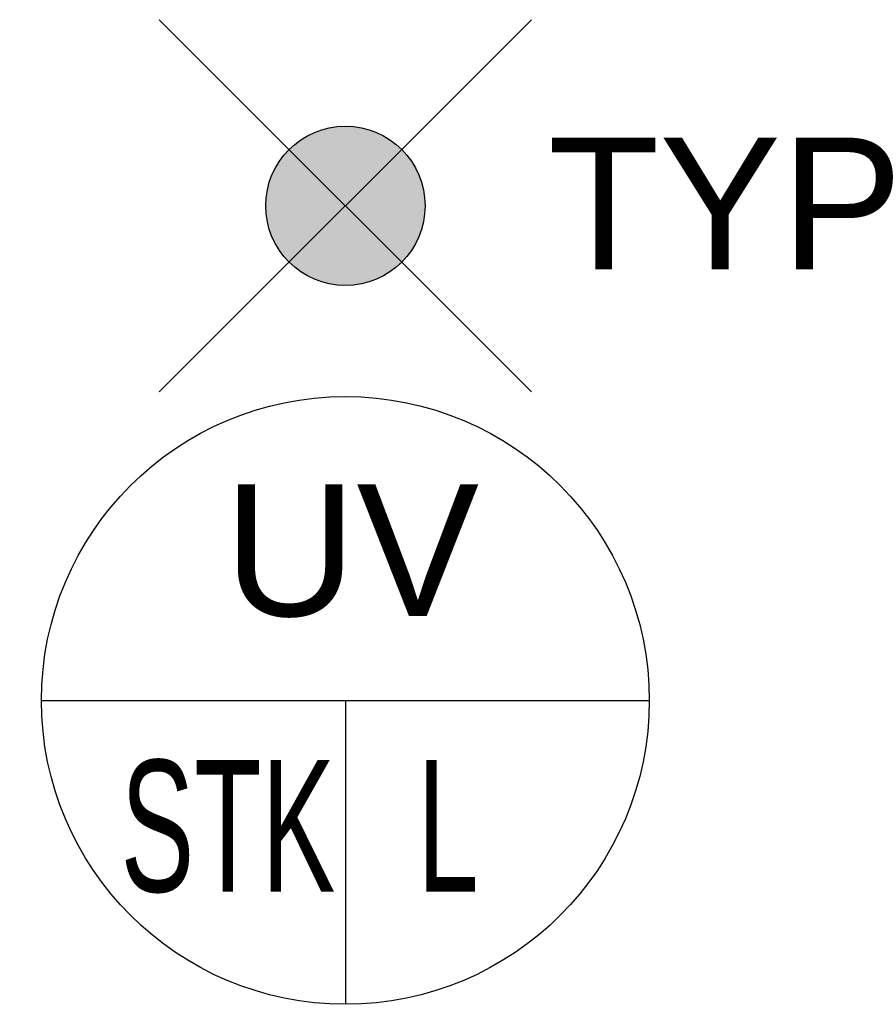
# Model space of a CAD drawing. Header units: millimetres. Extents: x -309 to 504, y -758 to 177.
import ezdxf
from ezdxf.enums import TextEntityAlignment as Align

# ---------------------------------------------------------------- set-up
doc = ezdxf.new("R2010")
doc.units = ezdxf.units.MM
for name, color, linetype in [('IBJ_E_Stromkreisbezeichnung_SiBel', 3, 'Continuous'), ('IBJ_SiBEl', 3, 'Continuous'), ('IBJ_SiBEl @ 1', 3, 'Continuous')]:
    doc.layers.add(name, color=color, linetype=linetype)
doc.styles.add('Arial', font='ARIAL.TTF')

# ---------------------------------------------------------------- blocks, each defined once
blk = doc.blocks.new('*U3')
at = {"layer": 'IBJ_SiBEl'}
h = blk.add_hatch(color=256, dxfattribs=at)
h.paths.add_polyline_path([(-53.48, 53.48), (0, 0), (53.48, 53.48, 0.414214)])
h.paths.add_polyline_path([(53.48, 53.48), (0, 0), (53.48, -53.48, 0.198912), (75.63, 0, 0.198912)])
h.paths.add_polyline_path([(0, 0), (-53.48, -53.48, 0.414214), (53.48, -53.48)])
h.paths.add_polyline_path([(-53.48, -53.48), (0, 0), (-53.48, 53.48, 0.198912), (-75.63, 0, 0.198912)])
at = {"layer": 'IBJ_E_Stromkreisbezeichnung_SiBel'}
blk.add_line((-288.57, -469.72), (288.57, -469.72), dxfattribs=at)
at = {"layer": 'IBJ_SiBEl'}
for p, q in [((-176.78, -176.78), (176.78, 176.78)), ((-176.78, 176.78), (176.78, -176.78))]:
    blk.add_line(p, q, dxfattribs=at)
blk.add_circle((0, 0), 75.63, dxfattribs=at)
at = {"layer": 'IBJ_E_Stromkreisbezeichnung_SiBel', "insert": (3.4, -474.45), "char_height": 0.0001, "width": 625.3222, "attachment_point": 5, "bg_fill": 3, "box_fill_scale": 1, "bg_fill_color": 256, "bg_fill_transparency": 9733804}
blk.add_mtext('.', dxfattribs=at)
at = {"layer": 'IBJ_E_Stromkreisbezeichnung_SiBel', "style": 'Arial'}
for tag, p in [('TYP', (362.18, 2.23)), ('VT', (5.72, -327.91))]:
    blk.add_attdef(tag, text='', height=125, dxfattribs=at).set_placement(p, align=Align.MIDDLE)
at = {"layer": 'IBJ_E_Stromkreisbezeichnung_SiBel', "style": 'Arial', "width": 0.6}
for tag, p in [('STK', (-111.51, -588.8)), ('L', (97.46, -588.8))]:
    blk.add_attdef(tag, text='', height=125, dxfattribs=at).set_placement(p, align=Align.MIDDLE)
at = {"layer": 'IBJ_E_Stromkreisbezeichnung_SiBel'}
blk.add_line((0, -469.72), (0, -758.29), dxfattribs=at)
blk.add_circle((0, -469.72), 288.57, dxfattribs=at)

msp = doc.modelspace()

# ---------------------------------------------------------------- block references
at = {"layer": 'IBJ_SiBEl @ 1', "linetype": 'Continuous', "lineweight": 0}
msp.add_blockref('*U3', (0, 0), dxfattribs=at).add_auto_attribs({'L': 'L', 'VT': 'UV', 'STK': 'STK', 'TYP': 'TYP'})

doc.saveas('drawing.dxf')
